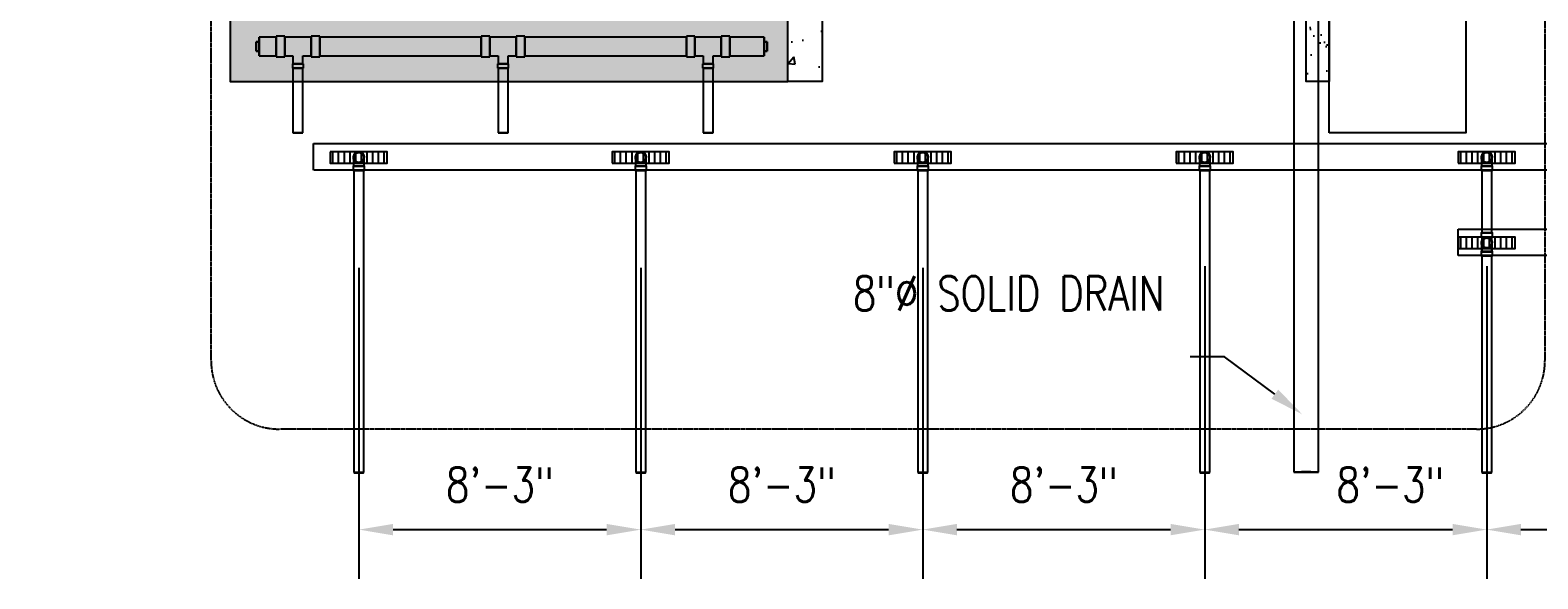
# Model space of a CAD drawing. Header units: inches. Extents: x -17858 to 19778, y -989 to 1044.
# Tile 1 of 25: x -1072 to -543, y -861 to -668. Entities that reach past the tile are written whole.
import ezdxf
from ezdxf import colors
from ezdxf.entities.mleader import LeaderData, LeaderLine
from ezdxf.math import Vec2, Vec3

# ---------------------------------------------------------------- set-up
doc = ezdxf.new("R2010")
doc.units = ezdxf.units.IN
doc.header["$MEASUREMENT"] = 0
doc.linetypes.add('Dash', pattern=[0.25, 0.125, -0.125])
doc.linetypes.add('Dash - 1_16_', pattern=[0.1875, 0.125, -0.0625])
for name, color, linetype in [('A-DETL-HDLN', 90, 'Dash - 1_16_'), ('P-PIPE', 3, 'Continuous'), ('S-ANNO-DIMS', 1, 'Continuous'), ('S-ANNO-NOTE', 2, 'Continuous'), ('S-ANNO-SYMB', 2, 'Continuous')]:
    doc.layers.add(name, color=color, linetype=linetype)
doc.layers.add('A-WALL-PATT', color=9, linetype='Continuous', true_color=0x808080)
doc.styles.add('Annotative', font='romans.shx', dxfattribs={"width": 0.8, "height": 0.125})
doc.dimstyles.new('Annotative', dxfattribs={"dimscale": 0, "dimtxt": 0.125, "dimasz": 0.125, "dimexe": 0.18, "dimexo": 0.0625, "dimgap": 0.09, "dimtad": 1, "dimdec": 3, "dimzin": 3, "dimdsep": 46, "dimlunit": 4, "dimtxsty": 'Annotative', "dimcen": 0.09, "dimclrt": 2, "dimazin": 2, "dimtfac": 1, "dimtdec": 3, "dimtmove": 0, "dimatfit": 0, "dimfxl": 1, "dimtfill": 1, "dimfrac": 2, "dimtolj": 1, "dimtzin": 0, "dimarcsym": 0})

# ---------------------------------------------------------------- blocks, each defined once
blk = doc.blocks.new('Bend - PVC - Sch 40 - DWV_USACE - Standard-1094379-00_SP_Foundation Drainage Plan-TO FDN_DOC')
at = {"layer": 'P-PIPE'}
for p, q in [((656.48, 791.55), (656.48, 790.05)), ((660.43, 790.05), (660.43, 791.55))]:
    blk.add_line(p, q, dxfattribs=at)
at = {"layer": 'P-PIPE', "flags": 128}
for points in [[(656.71, 794.61), (656.71, 794.68), (656.71, 794.75), (656.72, 794.82), (656.73, 794.89), (656.74, 794.96), (656.76, 795.03), (656.77, 795.09), (656.79, 795.16), (656.82, 795.23), (656.84, 795.29), (656.87, 795.35), (656.9, 795.42), (656.94, 795.48), (656.97, 795.54), (657.01, 795.6), (657.05, 795.65), (657.09, 795.71), (657.14, 795.76), (657.19, 795.82), (657.24, 795.86), (657.29, 795.91), (657.34, 795.96), (657.4, 796), (657.45, 796.04), (657.51, 796.08), (657.57, 796.12), (657.63, 796.15), (657.69, 796.18), (657.76, 796.21), (657.82, 796.24), (657.89, 796.26), (657.95, 796.29), (658.02, 796.3), (658.09, 796.32), (658.16, 796.33), (658.23, 796.34), (658.3, 796.35), (658.37, 796.36), (658.44, 796.36), (658.46, 796.36)], [(658.46, 792.86), (658.39, 792.86), (658.32, 792.87), (658.25, 792.87), (658.18, 792.88), (658.11, 792.89), (658.04, 792.91), (657.97, 792.93), (657.9, 792.95), (657.84, 792.97), (657.77, 793), (657.71, 793.03), (657.65, 793.06), (657.59, 793.09), (657.53, 793.13), (657.47, 793.17), (657.41, 793.21), (657.35, 793.25), (657.3, 793.29), (657.25, 793.34), (657.2, 793.39), (657.15, 793.44), (657.11, 793.49), (657.06, 793.55), (657.02, 793.61), (656.98, 793.66), (656.95, 793.72), (656.91, 793.78), (656.88, 793.85), (656.85, 793.91), (656.82, 793.98), (656.8, 794.04), (656.78, 794.11), (656.76, 794.18), (656.74, 794.24), (656.73, 794.31), (656.72, 794.38), (656.71, 794.45), (656.71, 794.52), (656.71, 794.59), (656.71, 794.61)], [(656.71, 792.75), (656.71, 792.86), (656.71, 792.97), (656.71, 793.08), (656.71, 793.19), (656.71, 793.29), (656.71, 793.39), (656.71, 793.49), (656.71, 793.58), (656.71, 793.67), (656.71, 793.76), (656.71, 793.84), (656.71, 793.92), (656.71, 794), (656.71, 794.07), (656.71, 794.14), (656.71, 794.2), (656.71, 794.26), (656.71, 794.31), (656.71, 794.36), (656.71, 794.41), (656.71, 794.45), (656.71, 794.49), (656.71, 794.52), (656.71, 794.55), (656.71, 794.57), (656.71, 794.59), (656.71, 794.6), (656.71, 794.61), (656.71, 794.61)], [(658.46, 796.36), (658.53, 796.36), (658.6, 796.35), (658.66, 796.35), (658.73, 796.34), (658.8, 796.32), (658.87, 796.31), (658.94, 796.29), (659.01, 796.27), (659.07, 796.25), (659.14, 796.22), (659.2, 796.19), (659.26, 796.16), (659.32, 796.13), (659.38, 796.09), (659.44, 796.05), (659.5, 796.01), (659.56, 795.97), (659.61, 795.93), (659.66, 795.88), (659.71, 795.83), (659.76, 795.78), (659.8, 795.72), (659.85, 795.67), (659.89, 795.61), (659.93, 795.55), (659.96, 795.5), (660, 795.43), (660.03, 795.37), (660.06, 795.31), (660.09, 795.24), (660.11, 795.18), (660.13, 795.11), (660.15, 795.04), (660.17, 794.98), (660.18, 794.91), (660.19, 794.84), (660.2, 794.77), (660.2, 794.7), (660.21, 794.63), (660.21, 794.61)], [(660.21, 794.61), (660.2, 794.54), (660.2, 794.47), (660.19, 794.4), (660.18, 794.33), (660.17, 794.26), (660.16, 794.19), (660.14, 794.13), (660.12, 794.06), (660.09, 793.99), (660.07, 793.93), (660.04, 793.86), (660.01, 793.8), (659.97, 793.74), (659.94, 793.68), (659.9, 793.62), (659.86, 793.56), (659.82, 793.51), (659.77, 793.46), (659.72, 793.4), (659.67, 793.35), (659.62, 793.31), (659.57, 793.26), (659.52, 793.22), (659.46, 793.18), (659.4, 793.14), (659.34, 793.1), (659.28, 793.07), (659.22, 793.03), (659.15, 793.01), (659.09, 792.98), (659.02, 792.95), (658.96, 792.93), (658.89, 792.91), (658.82, 792.9), (658.75, 792.88), (658.68, 792.87), (658.61, 792.87), (658.54, 792.86), (658.47, 792.86), (658.46, 792.86)], [(660.21, 794.61), (660.21, 794.61), (660.21, 794.6), (660.21, 794.59), (660.21, 794.57), (660.21, 794.55), (660.21, 794.52), (660.21, 794.49), (660.21, 794.45), (660.21, 794.41), (660.21, 794.37), (660.21, 794.31), (660.21, 794.26), (660.21, 794.2), (660.21, 794.14), (660.21, 794.07), (660.21, 794), (660.21, 793.92), (660.21, 793.84), (660.21, 793.76), (660.21, 793.67), (660.21, 793.58), (660.21, 793.49), (660.21, 793.39), (660.21, 793.29), (660.21, 793.19), (660.21, 793.08), (660.21, 792.97), (660.21, 792.86), (660.21, 792.75), (660.21, 792.71)], [(656.71, 791.55), (656.71, 791.67), (656.71, 791.79), (656.71, 791.92), (656.71, 792.04), (656.71, 792.16), (656.71, 792.28), (656.71, 792.4), (656.71, 792.52), (656.71, 792.63), (656.71, 792.71)], [(660.21, 792.71), (660.21, 792.64), (660.21, 792.52), (660.21, 792.4), (660.21, 792.28), (660.21, 792.16), (660.21, 792.04), (660.21, 791.92), (660.21, 791.8), (660.21, 791.67), (660.21, 791.55), (660.21, 791.55)]]:
    blk.add_lwpolyline(points, dxfattribs=at)
at = {"layer": 'P-PIPE'}
for radius, start, end in [(1.98, 90, 254.3897), (1.98, 90, 254.3897), (1.75, 90, 270), (1.98, 285.6103, 90), (1.98, 285.6103, 90), (1.75, 270, 90), (1.98, 255, 270), (1.98, 255, 270), (1.98, 270, 285), (1.98, 270, 285)]:
    blk.add_arc((658.46, 794.61), radius, start, end, dxfattribs=at)
for centre, major_axis, start_param, end_param in [((658.46, 791.55), (1.98, 0), 1.570796, 4.712389), ((658.46, 790.05), (1.98, 0), 1.570796, 4.712389), ((658.46, 791.55), (1.75, 0), 1.570796, 4.712389), ((658.46, 791.55), (1.98, 0), 4.712389, 7.853982), ((658.46, 791.55), (1.75, 0), 4.712389, 7.853982), ((658.46, 790.05), (1.98, 0), 4.712389, 7.853982)]:
    blk.add_ellipse(centre, major_axis=major_axis, ratio=0.010416, start_param=start_param, end_param=end_param, dxfattribs=at)
blk = doc.blocks.new('Mechanical_Box_H_rvt-1-00_SP_Foundation Drainage Plan-TO FDN_DOC')
at = {"layer": 'P-PIPE'}
for p, q in [((188.72, 961.24), (188.72, 713.98)), ((197.34, 713.98), (197.34, 961.24)), ((-141.31, 819.86), (-141.31, 713.79)), ((-137.81, 713.79), (-137.81, 819.86)), ((-42.31, 819.86), (-42.31, 713.79)), ((-38.81, 713.79), (-38.81, 819.86)), ((56.69, 819.86), (56.69, 713.79)), ((60.19, 713.79), (60.19, 819.86)), ((155.69, 819.86), (155.69, 713.79)), ((159.19, 713.79), (159.19, 819.86)), ((254.69, 819.86), (254.69, 797.93)), ((258.19, 797.93), (258.19, 819.86)), ((254.46, 797.93), (254.46, 796.52)), ((254.46, 796.52), (254.46, 796.43)), ((254.69, 796.43), (254.69, 792.52)), ((258.19, 792.52), (258.19, 796.43)), ((258.42, 796.52), (258.42, 797.93)), ((258.42, 796.43), (258.42, 796.52)), ((254.46, 791.44), (254.46, 789.94)), ((254.69, 792.52), (254.69, 791.44)), ((254.69, 789.94), (254.69, 713.79)), ((258.19, 791.44), (258.19, 792.52)), ((258.19, 713.79), (258.19, 789.94)), ((258.42, 789.94), (258.42, 791.44))]:
    blk.add_line(p, q, dxfattribs=at)
at = {"layer": 'P-PIPE', "lineweight": -3}
for p, q in [((-174.55, 865.02), (-175.55, 865.02)), ((-175.55, 865.02), (-175.55, 861.7)), ((-175.55, 861.7), (-175.55, 865.02)), ((-175.55, 865.02), (-174.55, 865.02)), ((-168.55, 866.67), (-174.55, 866.67)), ((-174.55, 863.36), (-174.55, 866.67)), ((-174.55, 866.67), (-174.55, 863.36)), ((-174.55, 861.7), (-174.55, 865.02)), ((-174.55, 865.02), (-174.55, 861.7)), ((-174.55, 860.05), (-174.55, 863.36)), ((-174.55, 863.36), (-174.55, 860.05)), ((-165.55, 867.01), (-168.55, 867.01)), ((-168.55, 859.71), (-168.55, 867.01)), ((-168.55, 867.01), (-168.55, 859.71)), ((-168.55, 863.36), (-168.55, 866.67)), ((-168.55, 866.67), (-168.55, 863.36)), ((-168.55, 860.05), (-168.55, 863.36)), ((-168.55, 863.36), (-168.55, 860.05)), ((-165.55, 859.71), (-165.55, 867.01)), ((-165.55, 867.01), (-165.55, 859.71)), ((-156.29, 866.67), (-165.55, 866.67)), ((-165.55, 860.04), (-165.55, 866.67)), ((-165.55, 866.67), (-165.55, 860.04)), ((-153.29, 867.01), (-156.29, 867.01)), ((-156.29, 859.71), (-156.29, 867.01)), ((-156.29, 867.01), (-156.29, 859.71)), ((-156.29, 860.04), (-156.29, 866.67)), ((-156.29, 866.67), (-156.29, 860.04)), ((-153.29, 859.71), (-153.29, 867.01)), ((-153.29, 867.01), (-153.29, 859.71)), ((-96.55, 866.67), (-153.29, 866.67)), ((-153.29, 863.36), (-153.29, 866.67)), ((-153.29, 866.67), (-153.29, 863.36)), ((-153.29, 860.05), (-153.29, 863.36)), ((-153.29, 863.36), (-153.29, 860.05)), ((-93.55, 867.01), (-96.55, 867.01)), ((-96.55, 859.71), (-96.55, 867.01)), ((-96.55, 867.01), (-96.55, 859.71)), ((-96.55, 863.36), (-96.55, 866.67)), ((-96.55, 866.67), (-96.55, 863.36)), ((-96.55, 860.05), (-96.55, 863.36)), ((-96.55, 863.36), (-96.55, 860.05)), ((-93.55, 859.71), (-93.55, 867.01)), ((-93.55, 867.01), (-93.55, 859.71)), ((-84.29, 866.67), (-93.55, 866.67)), ((-93.55, 860.04), (-93.55, 866.67)), ((-93.55, 866.67), (-93.55, 860.04)), ((-81.29, 867.01), (-84.29, 867.01)), ((-84.29, 859.71), (-84.29, 867.01)), ((-84.29, 867.01), (-84.29, 859.71)), ((-84.29, 860.04), (-84.29, 866.67)), ((-84.29, 866.67), (-84.29, 860.04)), ((-81.29, 865.19), (-81.29, 867.01)), ((-81.29, 867.01), (-81.29, 865.19)), ((-24.55, 866.67), (-81.29, 866.67)), ((-81.29, 863.36), (-81.29, 866.67)), ((-81.29, 866.67), (-81.29, 863.36)), ((-81.29, 859.71), (-81.29, 865.18)), ((-81.29, 865.18), (-81.29, 859.71)), ((-81.29, 860.05), (-81.29, 863.36)), ((-81.29, 863.36), (-81.29, 860.05)), ((-21.55, 867.01), (-24.55, 867.01)), ((-24.55, 859.71), (-24.55, 867.01)), ((-24.55, 867.01), (-24.55, 859.71)), ((-24.55, 863.36), (-24.55, 866.67)), ((-24.55, 866.67), (-24.55, 863.36)), ((-24.55, 860.05), (-24.55, 863.36)), ((-24.55, 863.36), (-24.55, 860.05)), ((-21.55, 859.71), (-21.55, 867.01)), ((-21.55, 867.01), (-21.55, 859.71)), ((-12.29, 866.67), (-21.55, 866.67)), ((-21.55, 860.04), (-21.55, 866.67)), ((-21.55, 866.67), (-21.55, 860.04)), ((-9.29, 867.01), (-12.29, 867.01)), ((-12.29, 859.71), (-12.29, 867.01)), ((-12.29, 867.01), (-12.29, 859.71)), ((-12.29, 860.04), (-12.29, 866.67)), ((-12.29, 866.67), (-12.29, 860.04)), ((-9.29, 859.71), (-9.29, 867.01)), ((-9.29, 867.01), (-9.29, 859.71)), ((2.81, 866.67), (-9.29, 866.67)), ((-9.29, 866.67), (-9.29, 863.36)), ((-9.29, 863.36), (-9.29, 866.67)), ((-9.29, 863.36), (-9.29, 860.05)), ((-9.29, 860.05), (-9.29, 863.36)), ((2.81, 866.67), (2.81, 863.36)), ((2.81, 863.36), (2.81, 866.67)), ((3.81, 865.02), (2.81, 865.02)), ((2.81, 865.02), (2.81, 861.7)), ((2.81, 861.7), (2.81, 865.02)), ((2.81, 865.02), (3.81, 865.02)), ((2.81, 863.36), (2.81, 860.05)), ((2.81, 860.05), (2.81, 863.36)), ((3.81, 861.7), (3.81, 865.02)), ((3.81, 865.02), (3.81, 861.7)), ((-175.55, 861.7), (-174.55, 861.7)), ((-174.55, 861.7), (-175.55, 861.7)), ((-174.55, 860.05), (-168.55, 860.05)), ((-168.55, 859.71), (-165.55, 859.71)), ((-165.55, 860.04), (-162.67, 860.04)), ((-162.67, 860.04), (-162.67, 857.3)), ((-159.17, 860.04), (-156.29, 860.04)), ((-159.17, 857.3), (-159.17, 860.04)), ((-156.29, 859.71), (-153.29, 859.71)), ((-153.29, 860.05), (-96.55, 860.05)), ((-96.55, 859.71), (-93.55, 859.71)), ((-93.55, 860.04), (-90.67, 860.04)), ((-90.67, 860.04), (-90.67, 857.3)), ((-87.17, 860.04), (-84.29, 860.04)), ((-87.17, 857.3), (-87.17, 860.04)), ((-84.29, 859.71), (-81.29, 859.71)), ((-81.29, 860.05), (-24.55, 860.05)), ((-24.55, 859.71), (-21.55, 859.71)), ((-21.55, 860.04), (-18.67, 860.04)), ((-18.67, 860.04), (-18.67, 857.3)), ((-15.17, 860.04), (-12.29, 860.04)), ((-15.17, 857.3), (-15.17, 860.04)), ((-12.29, 859.71), (-9.29, 859.71)), ((-9.29, 860.05), (2.81, 860.05)), ((2.81, 861.7), (3.81, 861.7)), ((3.81, 861.7), (2.81, 861.7)), ((-162.85, 857.3), (-162.85, 855.8)), ((-162.85, 857.3), (-159, 857.3)), ((-159, 857.3), (-162.85, 857.3)), ((-162.85, 855.8), (-159, 855.8)), ((-159, 855.8), (-162.85, 855.8)), ((-162.67, 857.3), (-159.17, 857.3)), ((-159.17, 857.3), (-162.67, 857.3)), ((-162.67, 855.8), (-162.67, 851.21)), ((-162.67, 855.8), (-160.92, 855.8)), ((-160.92, 855.8), (-162.67, 855.8)), ((-160.92, 855.8), (-159.17, 855.8)), ((-159.17, 855.8), (-160.92, 855.8)), ((-159.17, 851.21), (-159.17, 855.8)), ((-159, 855.8), (-159, 857.3)), ((-90.85, 857.3), (-90.85, 855.8)), ((-87, 857.3), (-90.85, 857.3)), ((-90.85, 857.3), (-87, 857.3)), ((-87, 855.8), (-90.85, 855.8)), ((-90.85, 855.8), (-87, 855.8)), ((-87.17, 857.3), (-90.67, 857.3)), ((-90.67, 857.3), (-87.17, 857.3)), ((-90.67, 855.8), (-90.67, 851.21)), ((-90.67, 855.8), (-88.92, 855.8)), ((-88.92, 855.8), (-90.67, 855.8)), ((-88.92, 855.8), (-87.17, 855.8)), ((-87.17, 855.8), (-88.92, 855.8)), ((-87.17, 851.21), (-87.17, 855.8)), ((-87, 855.8), (-87, 857.3)), ((-18.85, 857.3), (-18.85, 855.8)), ((-15, 857.3), (-18.85, 857.3)), ((-18.85, 857.3), (-15, 857.3)), ((-15, 855.8), (-18.85, 855.8)), ((-18.85, 855.8), (-15, 855.8)), ((-15.17, 857.3), (-18.67, 857.3)), ((-18.67, 857.3), (-15.17, 857.3)), ((-18.67, 855.8), (-18.67, 851.21)), ((-18.67, 855.8), (-16.92, 855.8)), ((-16.92, 855.8), (-18.67, 855.8)), ((-16.92, 855.8), (-15.17, 855.8)), ((-15.17, 855.8), (-16.92, 855.8)), ((-15.17, 851.21), (-15.17, 855.8)), ((-15, 855.8), (-15, 857.3)), ((-162.67, 851.21), (-162.67, 833.11)), ((-159.17, 833.11), (-159.17, 851.21)), ((-90.67, 851.21), (-90.67, 833.11)), ((-87.17, 833.11), (-87.17, 851.21)), ((-18.67, 851.21), (-18.67, 833.11)), ((-15.17, 833.11), (-15.17, 851.21)), ((-162.67, 833.11), (-160.92, 833.11)), ((-160.92, 833.11), (-162.67, 833.11)), ((-160.92, 833.11), (-159.17, 833.11)), ((-159.17, 833.11), (-160.92, 833.11)), ((-90.67, 833.11), (-88.92, 833.11)), ((-88.92, 833.11), (-90.67, 833.11)), ((-88.92, 833.11), (-87.17, 833.11)), ((-87.17, 833.11), (-88.92, 833.11)), ((-18.67, 833.11), (-16.92, 833.11)), ((-16.92, 833.11), (-18.67, 833.11)), ((-16.92, 833.11), (-15.17, 833.11)), ((-15.17, 833.11), (-16.92, 833.11))]:
    blk.add_line(p, q, dxfattribs=at)
at = {"layer": 'P-PIPE', "flags": 128}
for points in [[(254.69, 794.42), (254.69, 794.49), (254.69, 794.56), (254.7, 794.63), (254.71, 794.7), (254.72, 794.77), (254.74, 794.83), (254.75, 794.9), (254.78, 794.97), (254.8, 795.04), (254.82, 795.1), (254.85, 795.16), (254.88, 795.23), (254.92, 795.29), (254.95, 795.35), (254.99, 795.41), (255.03, 795.46), (255.08, 795.52), (255.12, 795.57), (255.17, 795.62), (255.22, 795.67), (255.27, 795.72), (255.32, 795.77), (255.38, 795.81), (255.43, 795.85), (255.49, 795.89), (255.55, 795.93), (255.61, 795.96), (255.67, 795.99), (255.74, 796.02), (255.8, 796.05), (255.87, 796.07), (255.94, 796.1), (256, 796.11), (256.07, 796.13), (256.14, 796.14), (256.21, 796.15), (256.28, 796.16), (256.35, 796.17), (256.42, 796.17), (256.44, 796.17)], [(256.44, 792.67), (256.37, 792.67), (256.3, 792.67), (256.23, 792.68), (256.16, 792.69), (256.09, 792.7), (256.02, 792.72), (255.95, 792.74), (255.89, 792.76), (255.82, 792.78), (255.76, 792.81), (255.69, 792.84), (255.63, 792.87), (255.57, 792.9), (255.51, 792.94), (255.45, 792.97), (255.39, 793.01), (255.34, 793.06), (255.28, 793.1), (255.23, 793.15), (255.18, 793.2), (255.13, 793.25), (255.09, 793.3), (255.04, 793.36), (255, 793.41), (254.96, 793.47), (254.93, 793.53), (254.89, 793.59), (254.86, 793.66), (254.83, 793.72), (254.81, 793.78), (254.78, 793.85), (254.76, 793.92), (254.74, 793.98), (254.73, 794.05), (254.71, 794.12), (254.7, 794.19), (254.69, 794.26), (254.69, 794.33), (254.69, 794.4), (254.69, 794.42)], [(254.69, 792.55), (254.69, 792.67), (254.69, 792.78), (254.69, 792.88), (254.69, 792.99), (254.69, 793.09), (254.69, 793.19), (254.69, 793.29), (254.69, 793.39), (254.69, 793.48), (254.69, 793.56), (254.69, 793.65), (254.69, 793.73), (254.69, 793.8), (254.69, 793.88), (254.69, 793.94), (254.69, 794.01), (254.69, 794.07), (254.69, 794.12), (254.69, 794.17), (254.69, 794.22), (254.69, 794.26), (254.69, 794.3), (254.69, 794.33), (254.69, 794.36), (254.69, 794.38), (254.69, 794.4), (254.69, 794.41), (254.69, 794.42), (254.69, 794.42)], [(256.44, 796.17), (256.51, 796.17), (256.58, 796.16), (256.65, 796.16), (256.72, 796.15), (256.78, 796.13), (256.85, 796.12), (256.92, 796.1), (256.99, 796.08), (257.05, 796.06), (257.12, 796.03), (257.18, 796), (257.24, 795.97), (257.31, 795.94), (257.37, 795.9), (257.42, 795.86), (257.48, 795.82), (257.54, 795.78), (257.59, 795.73), (257.64, 795.69), (257.69, 795.64), (257.74, 795.59), (257.79, 795.53), (257.83, 795.48), (257.87, 795.42), (257.91, 795.36), (257.95, 795.3), (257.98, 795.24), (258.01, 795.18), (258.04, 795.12), (258.07, 795.05), (258.09, 794.99), (258.11, 794.92), (258.13, 794.85), (258.15, 794.78), (258.16, 794.72), (258.17, 794.65), (258.18, 794.58), (258.18, 794.51), (258.19, 794.44), (258.19, 794.42)], [(258.19, 794.42), (258.19, 794.35), (258.18, 794.28), (258.17, 794.21), (258.16, 794.14), (258.15, 794.07), (258.14, 794), (258.12, 793.93), (258.1, 793.87), (258.07, 793.8), (258.05, 793.74), (258.02, 793.67), (257.99, 793.61), (257.96, 793.55), (257.92, 793.49), (257.88, 793.43), (257.84, 793.37), (257.8, 793.32), (257.75, 793.26), (257.71, 793.21), (257.66, 793.16), (257.6, 793.12), (257.55, 793.07), (257.5, 793.03), (257.44, 792.98), (257.38, 792.95), (257.32, 792.91), (257.26, 792.88), (257.2, 792.84), (257.14, 792.81), (257.07, 792.79), (257.01, 792.76), (256.94, 792.74), (256.87, 792.72), (256.8, 792.71), (256.73, 792.69), (256.67, 792.68), (256.6, 792.68), (256.53, 792.67), (256.46, 792.67), (256.44, 792.67)], [(258.19, 794.42), (258.19, 794.42), (258.19, 794.41), (258.19, 794.4), (258.19, 794.38), (258.19, 794.36), (258.19, 794.33), (258.19, 794.3), (258.19, 794.26), (258.19, 794.22), (258.19, 794.17), (258.19, 794.12), (258.19, 794.07), (258.19, 794.01), (258.19, 793.94), (258.19, 793.88), (258.19, 793.8), (258.19, 793.73), (258.19, 793.65), (258.19, 793.56), (258.19, 793.48), (258.19, 793.39), (258.19, 793.29), (258.19, 793.2), (258.19, 793.09), (258.19, 792.99), (258.19, 792.89), (258.19, 792.78), (258.19, 792.67), (258.19, 792.55)], [(254.69, 791.35), (254.69, 791.47), (254.69, 791.59), (254.69, 791.72), (254.69, 791.84), (254.69, 791.96), (254.69, 792.08), (254.69, 792.2), (254.69, 792.32), (254.69, 792.44), (254.69, 792.52)], [(258.19, 792.52), (258.19, 792.44), (258.19, 792.32), (258.19, 792.2), (258.19, 792.08), (258.19, 791.96), (258.19, 791.84), (258.19, 791.72), (258.19, 791.6), (258.19, 791.47), (258.19, 791.35), (258.19, 791.35)]]:
    blk.add_lwpolyline(points, dxfattribs=at)
at = {"layer": 'P-PIPE'}
for centre, radius, start, end in [((-139.56, 824.42), 1.75, 0, 180), ((-40.56, 824.42), 1.75, 0, 180), ((58.44, 824.42), 1.75, 0, 180), ((157.44, 824.42), 1.75, 0, 180), ((256.44, 824.42), 1.75, 0, 180), ((-139.56, 824.42), 1.75, 180, 0), ((-40.56, 824.42), 1.75, 180, 0), ((58.44, 824.42), 1.75, 180, 0), ((157.44, 824.42), 1.75, 180, 0), ((256.44, 824.42), 1.75, 180, 0), ((256.44, 794.42), 1.98, 90, 254.3897), ((256.44, 794.42), 1.98, 90, 254.3897), ((256.44, 794.42), 1.75, 0, 180), ((256.44, 794.42), 1.75, 90, 270), ((256.44, 794.42), 1.75, 180, 0), ((256.44, 794.42), 1.98, 285.6103, 90), ((256.44, 794.42), 1.98, 285.6103, 90), ((256.44, 794.42), 1.75, 270, 90), ((256.44, 794.42), 1.98, 255, 270), ((256.44, 794.42), 1.98, 255, 270), ((256.44, 794.42), 1.98, 270, 285), ((256.44, 794.42), 1.98, 270, 285)]:
    blk.add_arc(centre, radius, start, end, dxfattribs=at)
for centre, major_axis, start_param, end_param in [((-139.56, 819.86), (1.75, 0), 1.570796, 3.141593), ((-139.56, 819.86), (1.75, 0), 3.141593, 4.712389), ((-139.56, 819.86), (1.75, 0), 0, 1.570796), ((-139.56, 819.86), (1.75, 0), 4.712389, 6.283185), ((-40.56, 819.86), (1.75, 0), 1.570796, 3.141593), ((-40.56, 819.86), (1.75, 0), 3.141593, 4.712389), ((-40.56, 819.86), (1.75, 0), 0, 1.570796), ((-40.56, 819.86), (1.75, 0), 4.712389, 6.283185), ((58.44, 819.86), (1.75, 0), 1.570796, 3.141593), ((58.44, 819.86), (1.75, 0), 3.141593, 4.712389), ((58.44, 819.86), (1.75, 0), 0, 1.570796), ((58.44, 819.86), (1.75, 0), 4.712389, 6.283185), ((157.44, 819.86), (1.75, 0), 1.570796, 3.141593), ((157.44, 819.86), (1.75, 0), 3.141593, 4.712389), ((157.44, 819.86), (1.75, 0), 0, 1.570796), ((157.44, 819.86), (1.75, 0), 4.712389, 6.283185), ((256.44, 819.86), (1.75, 0), 1.570796, 3.141593), ((256.44, 819.86), (1.75, 0), 3.141593, 4.712389), ((256.44, 819.86), (1.75, 0), 0, 1.570796), ((256.44, 819.86), (1.75, 0), 4.712389, 6.283185), ((256.44, 797.93), (1.98, 0), 1.570796, 4.712389), ((256.44, 796.43), (1.98, 0), 1.570796, 4.712389), ((256.44, 797.93), (1.75, 0), 1.570796, 3.141593), ((256.44, 797.93), (1.75, 0), 3.141593, 4.712389), ((256.44, 796.43), (1.75, 0), 1.570796, 4.712389), ((256.44, 797.93), (1.98, 0), 4.712389, 7.853982), ((256.44, 797.93), (1.75, 0), 0, 1.570796), ((256.44, 797.93), (1.75, 0), 4.712389, 6.283185), ((256.44, 796.43), (1.98, 0), 4.712389, 7.853982), ((256.44, 796.43), (1.75, 0), 4.712389, 7.853982), ((256.44, 791.44), (1.98, 0), 1.570796, 4.712389), ((256.44, 789.94), (1.98, 0), 1.570796, 4.712389), ((256.44, 791.44), (1.75, 0), 1.570796, 4.712389), ((256.44, 791.35), (1.75, 0), 1.570796, 4.712389), ((256.44, 789.94), (1.75, 0), 1.570796, 3.141593), ((256.44, 789.94), (1.75, 0), 3.141593, 4.712389), ((256.44, 791.44), (1.75, 0), 4.712389, 7.853982), ((256.44, 791.44), (1.98, 0), 4.712389, 7.853982), ((256.44, 791.35), (1.75, 0), 4.712389, 7.853982), ((256.44, 789.94), (1.75, 0), 0, 1.570796), ((256.44, 789.94), (1.98, 0), 4.712389, 7.853982), ((256.44, 789.94), (1.75, 0), 4.712389, 6.283185), ((-139.56, 713.79), (1.75, 0), 1.570796, 3.141593), ((-139.56, 713.79), (-1.75, 0), 0, 1.570796), ((-139.56, 713.79), (1.75, 0), 0, 1.570796), ((-139.56, 713.79), (-1.75, 0), 1.570796, 3.141593), ((-40.56, 713.79), (-1.75, 0), 4.712389, 6.283185), ((-40.56, 713.79), (-1.75, 0), 0, 1.570796), ((-40.56, 713.79), (1.75, 0), 0, 1.570796), ((-40.56, 713.79), (-1.75, 0), 1.570796, 3.141593), ((58.44, 713.79), (1.75, 0), 1.570796, 3.141593), ((58.44, 713.79), (-1.75, 0), 0, 1.570796), ((58.44, 713.79), (1.75, 0), 0, 1.570796), ((58.44, 713.79), (-1.75, 0), 1.570796, 3.141593), ((157.44, 713.79), (1.75, 0), 1.570796, 3.141593), ((157.44, 713.79), (1.75, 0), 3.141593, 4.712389), ((157.44, 713.79), (1.75, 0), 0, 1.570796), ((157.44, 713.79), (1.75, 0), 4.712389, 6.283185), ((193.03, 713.98), (4.31, 0), 1.570796, 3.141593), ((193.03, 713.98), (-4.31, 0), 0, 1.570796), ((193.03, 713.98), (4.31, 0), 0, 1.570796), ((193.03, 713.98), (-4.31, 0), 1.570796, 3.141593), ((256.44, 713.79), (1.75, 0), 1.570796, 3.141593), ((256.44, 713.79), (1.75, 0), 3.141593, 4.712389), ((256.44, 713.79), (1.75, 0), 0, 1.570796), ((256.44, 713.79), (1.75, 0), 4.712389, 6.283185)]:
    blk.add_ellipse(centre, major_axis=major_axis, ratio=0.010416, start_param=start_param, end_param=end_param, dxfattribs=at)
at = {"layer": 'P-PIPE', "color": 3, "lineweight": 9}
for p in [(-798.02, 29.81), (-699.02, 29.81), (-600.02, 29.81), (-501.02, 29.81), (-402.02, 29.81)]:
    blk.add_blockref('Bend - PVC - Sch 40 - DWV_USACE - Standard-1094379-00_SP_Foundation Drainage Plan-TO FDN_DOC', p, dxfattribs=at)
blk = doc.blocks.new('*D44')
at = {"layer": 'S-ANNO-DIMS', "color": 0, "lineweight": -2, "transparency": 16777216}
for p, q in [((-560.61, -765.93), (-560.61, -860.69)), ((-461.61, -766.93), (-461.61, -860.69)), ((-548.61, -843.41), (-473.61, -843.41))]:
    blk.add_line(p, q, dxfattribs=at)
at = {"layer": 'S-ANNO-DIMS', "color": 0, "transparency": 16777216}
for points in [[(-548.61, -841.41), (-548.61, -845.41), (-560.61, -843.41)], [(-473.61, -841.41), (-473.61, -845.41), (-461.61, -843.41)]]:
    blk.add_solid(points, dxfattribs=at)
at = {"layer": 'S-ANNO-DIMS', "color": 2, "lineweight": -3, "transparency": 16777216, "insert": (-511.11, -827.62), "char_height": 12, "attachment_point": 5, "style": 'Annotative', "bg_fill": 3, "box_fill_scale": 1.25, "bg_fill_color": 256, "bg_fill_true_color": 13158600, "bg_fill_transparency": 0}
blk.add_mtext('\\A1;8\'-3"', dxfattribs=at)
blk = doc.blocks.new('*D48')
at = {"layer": 'S-ANNO-DIMS', "color": 0, "lineweight": -2, "transparency": 16777216}
for p, q in [((-659.61, -750.89), (-659.61, -860.69)), ((-560.61, -750.89), (-560.61, -860.69)), ((-647.61, -843.41), (-572.61, -843.41))]:
    blk.add_line(p, q, dxfattribs=at)
at = {"layer": 'S-ANNO-DIMS', "color": 0, "transparency": 16777216}
for points in [[(-647.61, -841.41), (-647.61, -845.41), (-659.61, -843.41)], [(-572.61, -841.41), (-572.61, -845.41), (-560.61, -843.41)]]:
    blk.add_solid(points, dxfattribs=at)
at = {"layer": 'S-ANNO-DIMS', "color": 2, "lineweight": -3, "transparency": 16777216, "insert": (-594.47, -827.62), "char_height": 12, "attachment_point": 5, "style": 'Annotative', "bg_fill": 3, "box_fill_scale": 1.25, "bg_fill_color": 256, "bg_fill_true_color": 13158600, "bg_fill_transparency": 0}
blk.add_mtext('\\A1;8\'-3"', dxfattribs=at)
blk = doc.blocks.new('*D49')
at = {"layer": 'S-ANNO-DIMS', "color": 0, "lineweight": -2, "transparency": 16777216}
for p, q in [((-758.61, -751.5), (-758.61, -860.69)), ((-659.61, -751.5), (-659.61, -860.69)), ((-746.61, -843.41), (-671.61, -843.41))]:
    blk.add_line(p, q, dxfattribs=at)
at = {"layer": 'S-ANNO-DIMS', "color": 0, "transparency": 16777216}
for points in [[(-746.61, -841.41), (-746.61, -845.41), (-758.61, -843.41)], [(-671.61, -841.41), (-671.61, -845.41), (-659.61, -843.41)]]:
    blk.add_solid(points, dxfattribs=at)
at = {"layer": 'S-ANNO-DIMS', "color": 2, "lineweight": -3, "transparency": 16777216, "insert": (-709.11, -827.62), "char_height": 12, "attachment_point": 5, "style": 'Annotative', "bg_fill": 3, "box_fill_scale": 1.25, "bg_fill_color": 256, "bg_fill_true_color": 13158600, "bg_fill_transparency": 0}
blk.add_mtext('\\A1;8\'-3"', dxfattribs=at)
blk = doc.blocks.new('*D50')
at = {"layer": 'S-ANNO-DIMS', "color": 0, "lineweight": -2, "transparency": 16777216}
for p, q in [((-857.61, -751.5), (-857.61, -860.69)), ((-758.61, -751.5), (-758.61, -860.69)), ((-845.61, -843.41), (-770.61, -843.41))]:
    blk.add_line(p, q, dxfattribs=at)
at = {"layer": 'S-ANNO-DIMS', "color": 0, "transparency": 16777216}
for points in [[(-845.61, -841.41), (-845.61, -845.41), (-857.61, -843.41)], [(-770.61, -841.41), (-770.61, -845.41), (-758.61, -843.41)]]:
    blk.add_solid(points, dxfattribs=at)
at = {"layer": 'S-ANNO-DIMS', "color": 2, "lineweight": -3, "transparency": 16777216, "insert": (-808.11, -827.62), "char_height": 12, "attachment_point": 5, "style": 'Annotative', "bg_fill": 3, "box_fill_scale": 1.25, "bg_fill_color": 256, "bg_fill_true_color": 13158600, "bg_fill_transparency": 0}
blk.add_mtext('\\A1;8\'-3"', dxfattribs=at)
blk = doc.blocks.new('*D51')
at = {"layer": 'S-ANNO-DIMS', "color": 0, "lineweight": -2, "transparency": 16777216}
for p, q in [((-956.61, -751.5), (-956.61, -860.69)), ((-857.61, -751.5), (-857.61, -860.69)), ((-944.61, -843.41), (-869.61, -843.41))]:
    blk.add_line(p, q, dxfattribs=at)
at = {"layer": 'S-ANNO-DIMS', "color": 0, "transparency": 16777216}
for points in [[(-944.61, -841.41), (-944.61, -845.41), (-956.61, -843.41)], [(-869.61, -841.41), (-869.61, -845.41), (-857.61, -843.41)]]:
    blk.add_solid(points, dxfattribs=at)
at = {"layer": 'S-ANNO-DIMS', "color": 2, "lineweight": -3, "transparency": 16777216, "insert": (-907.11, -827.62), "char_height": 12, "attachment_point": 5, "style": 'Annotative', "bg_fill": 3, "box_fill_scale": 1.25, "bg_fill_color": 256, "bg_fill_true_color": 13158600, "bg_fill_transparency": 0}
blk.add_mtext('\\A1;8\'-3"', dxfattribs=at)

msp = doc.modelspace()

# ---------------------------------------------------------------- hatches: boundary and pattern name
at = {"layer": 'A-WALL-PATT', "lineweight": -3, "transparency": 33554559}
h = msp.add_hatch(dxfattribs=at)
h.set_pattern_fill('AR-SAND', color=8, scale=4, style=0)
h.set_pattern_definition([(37.5, (-817.062, -1537.3027), (-0.251973, 7.707295), [0, -6.08, 0, -6.8, 0, -6.5]), (7.5, (-817.062, -1537.303), (7.07911, 11.28858), [0, -3.28, 0, -5.48, 0, -2.1]), (327.5, (-821.982, -1537.3027), (12.456567, 0.022636), [0, -2, 0, -7.2, 0, -9.4]), (317.5, (-821.982, -1537.303), (12.02451, 3.5107), [0, -1, 0, -4.72, 0, -5.4])])
h.paths.add_polyline_path([(-611.9849, -416.0967), (-829.9849, -416.0967), (-829.9849, -662.0967), (-1001.8187, -662.0967), (-1001.8187, -686.0967), (-805.9849, -686.0967), (-805.9849, -440.0967), (-623.9849, -440.0967), (-623.9849, -489.5753), (-615.9849, -489.5753), (-587.9849, -489.5753), (-587.9849, -392.145), (-611.9849, -392.145)])
h = msp.add_hatch(dxfattribs=at)
h.set_pattern_fill('AR-CONC', color=8, scale=4, style=0)
h.set_pattern_definition([(50, (-817.062, -1537.303), (28.6904, -2.5101), [3, -33]), (355, (-817.062, -1537.303), (-5.55005, 30.0877), [2.4, -26.4]), (100.4514, (-814.671, -1537.512), (23.14035, 27.5776), [2.5496, -28.0457]), (46.1842, (-817.062, -1529.303), (42.6897, -6.6208), [4.5, -49.5]), (96.6356, (-813.505, -1529.854), (37.3865, 38.9647), [3.8244, -42.0686]), (351.184, (-817.062, -1529.303), (37.3865, 38.9647), [3.6, -39.6]), (21, (-813.062, -1531.303), (23.8763, -16.10476), [3, -33]), (326, (-813.062, -1531.303), (9.7326, 29.006), [2.4, -26.4]), (71.4514, (-811.073, -1532.645), (33.6089, 12.90125), [2.5496, -28.0457]), (37.5, (-817.062, -1537.303), (0.48639, 13.31575), [0, -26.08, 0, -26.8, 0, -26.5]), (7.5, (-817.062, -1537.303), (10.52278, 15.77647), [0, -15.28, 0, -25.48, 0, -10.1]), (327.5, (-825.982, -1537.303), (21.3529, -0.9022), [0, -10, 0, -31.2, 0, -41.4]), (317.5, (-829.982, -1537.303), (23.32745, 4.0042), [0, -13, 0, -20.72, 0, -29.4])])
h.paths.add_polyline_path([(-635.9849, -492.9613), (-635.9849, -452.0967), (-793.9849, -452.0967), (-793.9849, -686.0967), (-805.9849, -686.0967), (-805.9849, -440.0967), (-623.9849, -440.0967), (-623.9849, -492.9613)])
h = msp.add_hatch(dxfattribs=at)
h.set_pattern_fill('AR-SAND', color=8, scale=5, style=0)
h.set_pattern_definition([(37.5, (-817.062, -1537.303), (-0.314967, 9.63412), [0, -7.6, 0, -8.5, 0, -8.125]), (7.5, (-817.062, -1537.303), (8.84888, 14.11073), [0, -4.1, 0, -6.85, 0, -2.625]), (327.5, (-823.212, -1537.303), (15.57071, 0.028295), [0, -2.5, 0, -9, 0, -11.75]), (317.5, (-823.212, -1537.303), (15.03063, 4.38838), [0, -1.25, 0, -5.9, 0, -6.75])])
h.paths.add_polyline_path([(-623.9847, -596.9253), (-587.9849, -596.9253), (-587.9849, -644.0967), (-615.9849, -644.0967), (-615.9849, -686.0967), (-623.9849, -686.0967)])
at = {"layer": 'A-WALL-PATT', "lineweight": -3}
h = msp.add_hatch(dxfattribs=at)
h.set_pattern_fill('_USER', color=8, scale=2, angle=90, style=0, pattern_type=0)
h.set_pattern_definition([(90, (-833.7026, -1537.455), (-2, 1e-16), [])])
h.paths.add_polyline_path([(-946.6253, -714.7491), (-946.6253, -710.7491), (-966.6253, -710.7491), (-966.6253, -714.7491)])
h = msp.add_hatch(dxfattribs=at)
h.set_pattern_fill('_USER', color=8, scale=2, angle=90, style=0, pattern_type=0)
h.set_pattern_definition([(90, (-830.7026, -1537.455), (-2, 1e-16), [])])
h.paths.add_polyline_path([(-847.6253, -714.7491), (-847.6253, -710.7491), (-867.6253, -710.7491), (-867.6253, -714.7491)])
h = msp.add_hatch(dxfattribs=at)
h.set_pattern_fill('_USER', color=8, scale=2, angle=90, style=0, pattern_type=0)
h.set_pattern_definition([(90, (-827.7026, -1537.455), (-2, 1e-16), [])])
h.paths.add_polyline_path([(-748.6253, -714.7491), (-748.6253, -710.7491), (-768.6253, -710.7491), (-768.6253, -714.7491)])
h = msp.add_hatch(dxfattribs=at)
h.set_pattern_fill('_USER', color=8, scale=2, angle=90, style=0, pattern_type=0)
h.set_pattern_definition([(90, (-728.7026, -1537.455), (-2, 1e-16), [])])
h.paths.add_polyline_path([(-649.6253, -714.7491), (-649.6253, -710.7491), (-669.6253, -710.7491), (-669.6253, -714.7491)])
h = msp.add_hatch(dxfattribs=at)
h.set_pattern_fill('_USER', color=8, scale=2, angle=90, style=0, pattern_type=0)
h.set_pattern_definition([(90, (-629.7026, -1537.455), (-2, 1e-16), [])])
h.paths.add_polyline_path([(-550.6253, -714.7491), (-550.6253, -710.7491), (-570.6253, -710.7491), (-570.6253, -714.7491)])
h = msp.add_hatch(dxfattribs=at)
h.set_pattern_fill('_USER', color=8, scale=2, angle=90, style=0, pattern_type=0)
h.set_pattern_definition([(90, (-629.7026, -1567.455), (-2, 1e-16), [])])
h.paths.add_polyline_path([(-550.6253, -744.7491), (-550.6253, -740.7491), (-570.6253, -740.7491), (-570.6253, -744.7491)])

# ---------------------------------------------------------------- linework, layer by layer
at = {"layer": 'A-DETL-HDLN', "lineweight": -3}
for p, q in [((-972.5871, -707.9337), (-226.8287, -707.9337)), ((-972.5871, -717.2462), (-972.5871, -707.9337)), ((-226.8287, -717.2462), (-972.5871, -717.2462)), ((-570.6253, -737.9405), (186.9843, -737.9405)), ((-570.6253, -747.253), (-570.6253, -737.9405)), ((186.9843, -747.253), (-570.6253, -747.253))]:
    msp.add_line(p, q, dxfattribs=at)
at = {"layer": 'A-WALL-PATT', "lineweight": -3}
for points in [[(-611.9849, -416.0967), (-829.9849, -416.0967), (-829.9849, -662.0967), (-1001.8187, -662.0967), (-1001.8187, -686.0967), (-805.9849, -686.0967), (-805.9849, -440.0967), (-623.9849, -440.0967), (-623.9849, -489.5753), (-615.9849, -489.5753), (-615.9849, -489.5753), (-587.9849, -489.5753), (-587.9849, -392.145), (-611.9849, -392.145)], [(-635.9849, -492.9613), (-635.9849, -452.0967), (-793.9849, -452.0967), (-793.9849, -686.0967), (-805.9849, -686.0967), (-805.9849, -440.0967), (-623.9849, -440.0967), (-623.9849, -492.9613)], [(-623.9847, -596.9253), (-587.9849, -596.9253), (-587.9849, -644.0967), (-615.9849, -644.0967), (-615.9849, -686.0967), (-623.9849, -686.0967)], [(-615.9849, -704.0899), (-615.9849, -644.0967), (-567.9849, -644.0967), (-567.9849, -704.0899)]]:
    msp.add_lwpolyline(points, close=True, dxfattribs=at)
at = {"layer": 'P-PIPE', "lineweight": -3}
for points in [[(-966.6253, -710.7876), (-966.6253, -714.7876), (-946.6253, -714.7876), (-946.6253, -710.7876)], [(-867.6253, -714.7876), (-847.6253, -714.7876), (-847.6253, -710.7876), (-867.6253, -710.7876)], [(-768.6253, -714.7876), (-748.6253, -714.7876), (-748.6253, -710.7876), (-768.6253, -710.7876)], [(-669.6253, -714.7876), (-649.6253, -714.7876), (-649.6253, -710.7876), (-669.6253, -710.7876)], [(-570.6253, -714.7876), (-550.6253, -714.7876), (-550.6253, -710.7876), (-570.6253, -710.7876)], [(-570.6253, -744.7876), (-550.6253, -744.7876), (-550.6253, -740.7876), (-570.6253, -740.7876)]]:
    msp.add_lwpolyline(points, close=True, dxfattribs=at)
at = {"layer": 'S-ANNO-SYMB', "linetype": 'Dash', "lineweight": -3}
msp.add_lwpolyline([(-1008.4891, -784.1261), (-1008.4891, -393.2042, -0.41421356), (-984.4891, -369.2042), (-564.1795, -369.2042, -0.41421356), (-540.1795, -393.2042), (-540.1795, -784.1261, -0.41421356), (-564.1795, -808.1261), (-984.4891, -808.1261, -0.41421356)], format="xyb", close=True, dxfattribs=at)

# ---------------------------------------------------------------- block references
at = {"layer": 'P-PIPE', "lineweight": -3}
msp.add_blockref('Mechanical_Box_H_rvt-1-00_SP_Foundation Drainage Plan-TO FDN_DOC', (-817.0621, -1537.2062), dxfattribs=at)

# ---------------------------------------------------------------- leaders
at = {"layer": 'S-ANNO-NOTE', "lineweight": -3}
ml = msp.add_multileader_mtext('Standard', dxfattribs=at)
ml.set_content('8"%%C SOLID DRAIN', color=256, style='Annotative')
ml.set_leader_properties(color=1, linetype='ByLayer', lineweight=-1)
ml.build(insert=Vec2(0, 0))
ml.multileader.update_dxf_attribs({"text_right_attachment_type": 3, "dogleg_length": 0.125, "arrow_head_size": 12, "scale": 96})
ctx = ml.context
ctx.base_point, ctx.scale, ctx.char_height, ctx.arrow_head_size, ctx.landing_gap_size, ctx.plane_origin = Vec3(-754.0561, -760.5022), 96, 12, 12, 9, Vec3(-634.6674, -660.2887)
ctx.right_attachment, ctx.text_align_type = 3, 2
notes = []
notes.append((ctx, [(0, (1, 1, 0), (-652.7418, -782.7879), (-1, 0), 12, [(0, [(-625.3474, -802.9908)], 0, [])])]))
ctx.mtext.insert, ctx.mtext.width, ctx.mtext.alignment, ctx.mtext.flow_direction = Vec3(-673.7418, -754.5022), 115.539447, 3, 5
for ctx, leaders in notes:
    for number, flags, end, landing, length, lines in leaders:
        leader = LeaderData()
        leader.index, (leader.has_last_leader_line, leader.has_dogleg_vector, leader.attachment_direction) = number, flags
        leader.last_leader_point, leader.dogleg_vector, leader.dogleg_length = Vec3(end), Vec3(landing), length
        for number, points, colour, breaks in lines:
            line = LeaderLine()
            line.index, line.vertices, line.color, line.breaks = number, Vec3.list(points), colors.encode_raw_color(colour), breaks
            leader.lines.append(line)
        ctx.leaders.append(leader)

# ---------------------------------------------------------------- next in the draw order: dimensions: what is measured, and where the dimension line sits
at = {"layer": 'S-ANNO-DIMS', "lineweight": -3}
dim = msp.add_linear_dim(base=(-461.6123, -843.4077), p1=(-560.6123, -759.9303), p2=(-461.6123, -760.9303), dimstyle='Annotative', override={"dimpost": '\\X'}, dxfattribs=at)
dim.commit()
dim.dimension.update_dxf_attribs({"geometry": '*D44', "text_midpoint": (-511.1123, -827.6249)})

# ---------------------------------------------------------------- next in the draw order: dimensions: what is measured, and where the dimension line sits
dim = msp.add_linear_dim(base=(-560.6123, -843.4077), p1=(-659.6123, -744.8879), p2=(-560.6123, -744.8879), dimstyle='Annotative', override={"dimpost": '\\X'}, dxfattribs=at)
dim.commit()
dim.dimension.update_dxf_attribs({"geometry": '*D48', "text_midpoint": (-594.4668, -843.4077), "dimtype": 160})

# ---------------------------------------------------------------- next in the draw order: dimensions: what is measured, and where the dimension line sits
dim = msp.add_linear_dim(base=(-659.6123, -843.4077), p1=(-758.6123, -745.5), p2=(-659.6123, -745.5), dimstyle='Annotative', override={"dimpost": '\\X'}, dxfattribs=at)
dim.commit()
dim.dimension.update_dxf_attribs({"geometry": '*D49', "text_midpoint": (-709.1123, -827.6249)})

# ---------------------------------------------------------------- next in the draw order: dimensions: what is measured, and where the dimension line sits
dim = msp.add_linear_dim(base=(-758.6123, -843.4077), p1=(-857.6123, -745.5), p2=(-758.6123, -745.5), dimstyle='Annotative', override={"dimpost": '\\X'}, dxfattribs=at)
dim.commit()
dim.dimension.update_dxf_attribs({"geometry": '*D50', "text_midpoint": (-808.1123, -827.6249)})

# ---------------------------------------------------------------- next in the draw order: dimensions: what is measured, and where the dimension line sits
dim = msp.add_linear_dim(base=(-857.6123, -843.4077), p1=(-956.6123, -745.5), p2=(-857.6123, -745.5), dimstyle='Annotative', override={"dimpost": '\\X'}, dxfattribs=at)
dim.commit()
dim.dimension.update_dxf_attribs({"geometry": '*D51', "text_midpoint": (-907.1123, -827.6249)})

doc.saveas('drawing.dxf')
